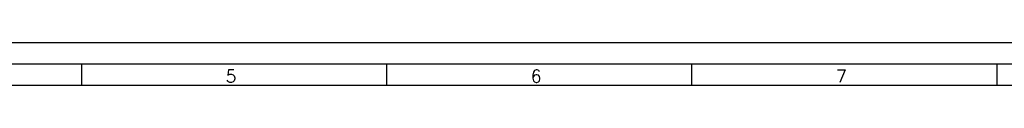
# Model space of a CAD drawing. Header units: millimetres. Extents: x 0 to 1189, y 0 to 841.
# Tile 9 of 15: x 300 to 534, y 831 to 841. Entities that reach past the tile are written whole.
import ezdxf

# ---------------------------------------------------------------- set-up
doc = ezdxf.new("R2010")
doc.units = ezdxf.units.MM
doc.layers.add('FORMATO', color=7, linetype='Continuous')
doc.styles.add('SLDTEXTSTYLE0', font='ROMANS')

msp = doc.modelspace()

# ---------------------------------------------------------------- linework, layer by layer
at = {"layer": 'FORMATO'}
for p, q in [((1189, 841), (0, 841)), ((1184, 836), (25, 836)), ((314.72, 836), (314.72, 831)), ((387.15, 836), (387.15, 831)), ((459.58, 836), (459.58, 831)), ((532.01, 836), (532.01, 831)), ((25, 831), (1184, 831))]:
    msp.add_line(p, q, dxfattribs=at)

# ---------------------------------------------------------------- texts
at = {"layer": 'FORMATO', "char_height": 3, "attachment_point": 1, "style": 'SLDTEXTSTYLE0'}
for s, insert in [('5', (348.969, 834.6)), ('6', (421.399, 834.6)), ('7', (493.829, 834.6))]:
    msp.add_mtext(s, dxfattribs=dict(at, insert=insert))

doc.saveas('drawing.dxf')
